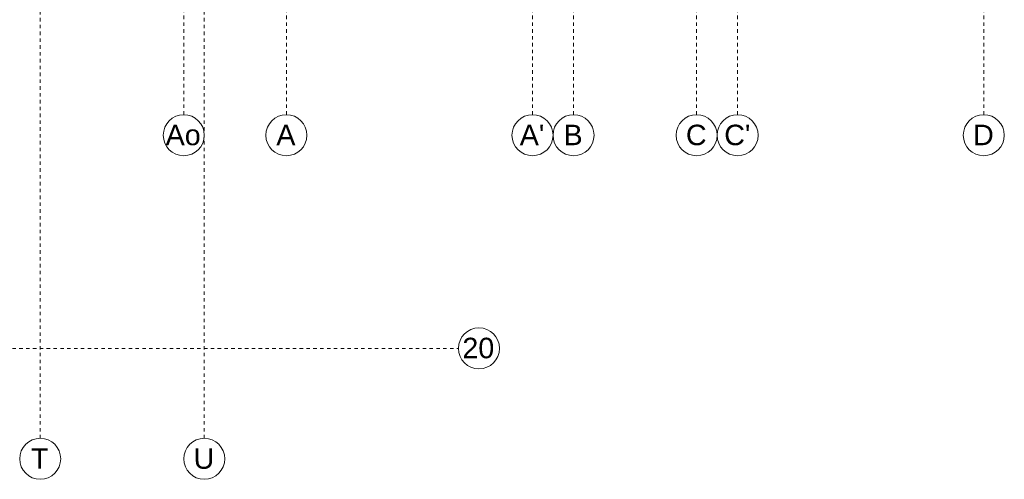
# Model space of a CAD drawing. Header units: metres. Extents: x -54 to 119, y -77 to 33.
# Tile 33 of 136: x 13 to 42, y -77 to -64. Entities that reach past the tile are written whole.
import ezdxf

# ---------------------------------------------------------------- set-up
doc = ezdxf.new("R2010")
doc.units = ezdxf.units.M
doc.linetypes.add('Rasterlinie', pattern=[0.019, 0.01, -0.003, 0.003, -0.003])
doc.layers.add('A_Raster', color=7, linetype='Continuous', lineweight=9)
doc.styles.add('Arial', font='arial.ttf', dxfattribs={"height": 0.6})

# ---------------------------------------------------------------- blocks, each defined once
blk = doc.blocks.new('Raster - 3_0mm_mit Kreis-376402-BS_Übersicht_EG_BRANDSCHUTZ')
at = {"layer": 'A_Raster'}
blk.add_circle((0, 0), 0.003, dxfattribs=at)

msp = doc.modelspace()

# ---------------------------------------------------------------- linework, layer by layer
at = {"layer": 'A_Raster', "linetype": 'Rasterlinie'}
for p, q in [((17.756, -66.66), (17.756, 31.784)), ((20.756, -66.66), (20.756, 31.784)), ((27.956, -66.66), (27.956, 31.784)), ((29.156, -66.66), (29.156, 31.784)), ((32.756, -66.66), (32.756, 31.784)), ((33.956, -66.66), (33.956, 31.784)), ((41.156, -66.66), (41.156, 31.784)), ((13.556, -76.128), (13.556, -20.783)), ((18.356, -76.128), (18.356, -20.783)), ((-52.655, -73.497), (25.789, -73.497))]:
    msp.add_line(p, q, dxfattribs=at)

# ---------------------------------------------------------------- block references
at = {"layer": 'A_Raster', "xscale": 199.9999999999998, "yscale": 199.9999999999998, "zscale": 199.9999999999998}
for p in [(17.756, -67.26), (20.756, -67.26), (27.956, -67.26), (29.156, -67.26), (32.756, -67.26), (33.956, -67.26), (41.156, -67.26), (13.556, -76.728), (18.356, -76.728)]:
    msp.add_blockref('Raster - 3_0mm_mit Kreis-376402-BS_Übersicht_EG_BRANDSCHUTZ', p, dxfattribs=at)
at = {"layer": 'A_Raster', "xscale": 199.9999999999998, "yscale": 199.9999999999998, "zscale": 199.9999999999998, "rotation": 269.9999999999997}
msp.add_blockref('Raster - 3_0mm_mit Kreis-376402-BS_Übersicht_EG_BRANDSCHUTZ', (26.389, -73.497), dxfattribs=at)

# ---------------------------------------------------------------- texts
at = {"layer": 'A_Raster', "char_height": 0.6, "attachment_point": 1, "style": 'Arial'}
for s, insert, width in [('Ao', (17.225, -66.952), 1.26667), ('A', (20.463, -66.952), 0.68945), ("A'", (27.583, -66.952), 0.88186), ('B', (28.863, -66.952), 0.68945), ('C', (32.443, -66.952), 0.73755), ("C'", (33.564, -66.952), 0.92996), ('D', (40.843, -66.952), 0.73755), ('20', (25.905, -73.186), 1.15443), ('T', (13.283, -76.42), 0.64135), ('U', (18.043, -76.42), 0.73755)]:
    msp.add_mtext(s, dxfattribs=dict(at, insert=insert, width=width))

doc.saveas('drawing.dxf')
